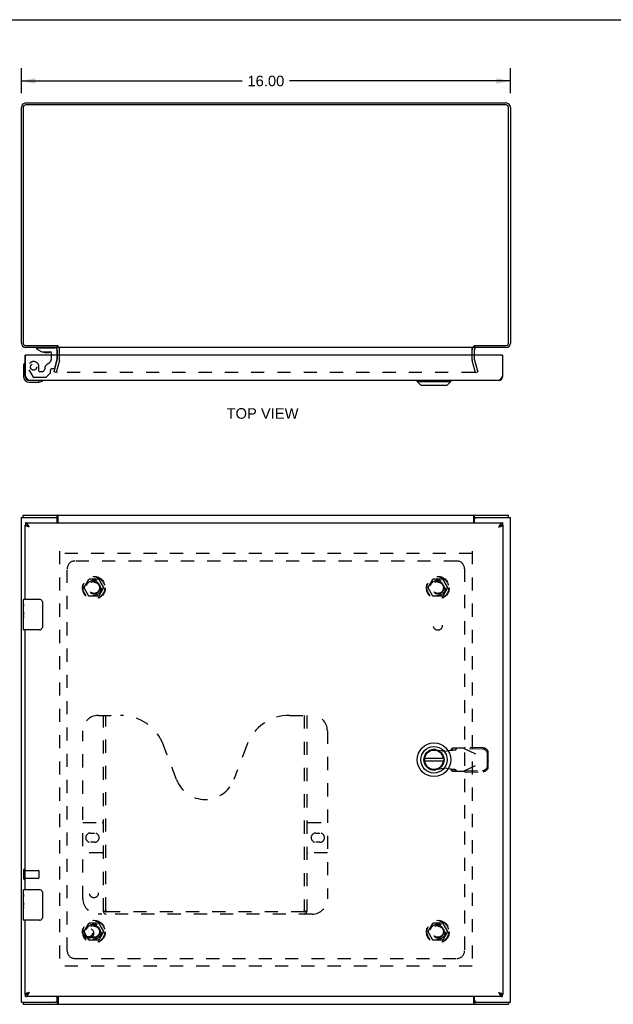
# Model space of a CAD drawing. Header units: inches. Extents: x 0 to 78.2, y 0 to 50.6.
# Tile 3 of 4: x 19.7 to 39.1, y 18.4 to 50.6. Entities that reach past the tile are written whole.
import ezdxf

# ---------------------------------------------------------------- set-up
doc = ezdxf.new("R2010")
doc.units = ezdxf.units.IN
doc.header["$LTSCALE"] = 4.298851
doc.header["$MEASUREMENT"] = 0
doc.linetypes.add('HIDDEN', pattern=[0.2, 0.1, -0.1])
doc.layers.get('0').update_dxf_attribs({"linetype": 'CONTINUOUS'})
for name, color, linetype in [('DEFAULT_2', 8, 'HIDDEN'), ('DIMENSIONS', 7, 'CONTINUOUS'), ('DOOR_ASSEMBLY', 7, 'CONTINUOUS'), ('SUBPANEL', 7, 'CONTINUOUS')]:
    doc.layers.add(name, color=color, linetype=linetype)
doc.styles.get("Standard").update_dxf_attribs({"font": 'arial.ttf'})
doc.dimstyles.new('DIMSTYLE_1', dxfattribs={"dimtxt": 0.344828, "dimasz": 0.45977, "dimexe": 0.09, "dimexo": 0.07, "dimgap": 0.0375, "dimtad": 0, "dimtih": 1, "dimtoh": 1, "dimzin": 4, "dimdsep": 46, "dimtxsty": 'Standard', "dimblk": '_FILLED', "dimblk1": '_FILLED', "dimblk2": '_FILLED', "dimcen": 0.09, "dimazin": 1, "dimtfac": 1, "dimtdec": 3, "dimtofl": 0, "dimtmove": 0, "dimatfit": 3, "dimldrblk": '_FILLED', "dimfxl": 0, "dimtolj": 1, "dimtzin": 4, "dimarcsym": 0})

# ---------------------------------------------------------------- blocks, each defined once
blk = doc.blocks.new('_FILLED')
at = {"color": 0, "linetype": 'ByBlock'}
blk.add_solid([(0, 0), (-1, 0.2), (-1, -0.2)], dxfattribs=at)
blk = doc.blocks.new('*D1')
at = {"layer": 'DIMENSIONS', "color": 2, "linetype": 'Continuous'}
for p, q in [((19.714, 48.171), (19.714, 48.985)), ((35.714, 48.171), (35.714, 48.985)), ((19.714, 48.571), (26.939, 48.571)), ((35.714, 48.571), (28.489, 48.571))]:
    blk.add_line(p, q, dxfattribs=at)
at = {"layer": 'DIMENSIONS', "color": 2, "linetype": 'Continuous', "xscale": 0.4597701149, "yscale": 0.4597701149, "zscale": 0.4597701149, "rotation": 180}
blk.add_blockref('_FILLED', (19.714, 48.571), dxfattribs=at)
at = {"layer": 'DIMENSIONS', "color": 2, "linetype": 'Continuous', "xscale": 0.4597701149, "yscale": 0.4597701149, "zscale": 0.4597701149}
blk.add_blockref('_FILLED', (35.714, 48.571), dxfattribs=at)
at = {"layer": 'DIMENSIONS', "color": 2, "linetype": 'Continuous', "insert": (27.714, 48.743), "char_height": 0.3448, "width": 1.20497, "attachment_point": 2, "line_spacing_factor": 0.9}
blk.add_mtext('16.00', dxfattribs=at)

msp = doc.modelspace()

# ---------------------------------------------------------------- linework, layer by layer
at = {"color": 7, "linetype": 'Continuous'}
for p, q in [((0, 50.575), (78.161, 50.575)), ((20.889, 39.91), (20.889, 39.85)), ((20.91, 39.893), (20.889, 39.867)), ((20.964, 39.602), (20.964, 39.78)), ((34.464, 39.602), (34.464, 39.78)), ((34.518, 39.893), (34.539, 39.867)), ((34.539, 39.91), (34.539, 39.85)), ((19.777, 34.292), (19.777, 34.367)), ((20.829, 34.292), (20.886, 34.292)), ((20.886, 34.292), (20.886, 34.367)), ((34.542, 34.292), (34.542, 34.367)), ((34.542, 34.292), (34.599, 34.292)), ((35.651, 34.292), (35.651, 34.367)), ((19.777, 18.442), (19.777, 18.367)), ((20.886, 18.442), (20.829, 18.442)), ((20.886, 18.442), (20.886, 18.367)), ((34.599, 18.442), (34.542, 18.442)), ((34.542, 18.442), (34.542, 18.367)), ((35.651, 18.442), (35.651, 18.367))]:
    msp.add_line(p, q, dxfattribs=at)
at = {"color": 3, "linetype": 'Continuous'}
for p, q in [((19.714, 39.995), (19.714, 47.705)), ((19.777, 47.707), (19.777, 39.993)), ((35.571, 47.787), (19.857, 47.787)), ((19.859, 47.85), (35.569, 47.85)), ((35.651, 39.993), (35.651, 47.707)), ((35.714, 47.705), (35.714, 39.995)), ((19.857, 39.913), (20.886, 39.913)), ((20.889, 39.85), (19.859, 39.85)), ((20.889, 39.602), (20.889, 39.78)), ((20.916, 39.85), (20.916, 39.891)), ((34.512, 39.85), (20.916, 39.85)), ((20.966, 39.602), (20.966, 39.834)), ((34.462, 39.602), (34.462, 39.834)), ((34.512, 39.85), (34.512, 39.891)), ((34.527, 39.903), (34.531, 39.905)), ((35.569, 39.85), (34.539, 39.85)), ((34.539, 39.602), (34.539, 39.78)), ((34.542, 39.913), (35.571, 39.913)), ((19.714, 18.442), (19.714, 34.292)), ((19.714, 34.292), (20.829, 34.292)), ((19.777, 34.367), (35.651, 34.367)), ((20.889, 34.117), (20.889, 34.232)), ((20.916, 34.117), (20.916, 34.323)), ((34.512, 34.117), (34.512, 34.323)), ((34.539, 34.117), (34.539, 34.232)), ((34.599, 34.292), (35.714, 34.292)), ((35.714, 18.442), (35.714, 34.292)), ((19.714, 18.442), (20.829, 18.442)), ((19.777, 18.367), (35.651, 18.367)), ((20.889, 18.502), (20.889, 18.617)), ((20.916, 18.617), (20.916, 18.41)), ((34.512, 18.41), (34.512, 18.617)), ((34.539, 18.502), (34.539, 18.617)), ((34.599, 18.442), (35.714, 18.442))]:
    msp.add_line(p, q, dxfattribs=at)
for points in [[(20.863, 39.834), (20.863, 39.834), (20.864, 39.834), (20.864, 39.834), (20.864, 39.834), (20.865, 39.834), (20.866, 39.834), (20.867, 39.835), (20.868, 39.835), (20.869, 39.836), (20.87, 39.837), (20.871, 39.838), (20.872, 39.839)], [(20.872, 39.839), (20.875, 39.841), (20.876, 39.842), (20.877, 39.843), (20.878, 39.844), (20.88, 39.845), (20.881, 39.846), (20.883, 39.847), (20.884, 39.848), (20.885, 39.849), (20.886, 39.849), (20.887, 39.849), (20.888, 39.849), (20.889, 39.85)], [(20.901, 39.903), (20.898, 39.905), (20.897, 39.906), (20.895, 39.906), (20.894, 39.907), (20.893, 39.908), (20.892, 39.908), (20.891, 39.909), (20.89, 39.91), (20.889, 39.91), (20.888, 39.911), (20.887, 39.912), (20.886, 39.913)], [(20.916, 39.891), (20.915, 39.892), (20.914, 39.893), (20.913, 39.894), (20.912, 39.895), (20.911, 39.896), (20.91, 39.897), (20.909, 39.898), (20.908, 39.899), (20.907, 39.899), (20.906, 39.9), (20.905, 39.901), (20.904, 39.901), (20.903, 39.902), (20.902, 39.902), (20.901, 39.903)], [(20.951, 39.841), (20.949, 39.843), (20.948, 39.844), (20.947, 39.845), (20.946, 39.846), (20.945, 39.847), (20.944, 39.848), (20.943, 39.848), (20.942, 39.849), (20.941, 39.849), (20.94, 39.849), (20.939, 39.849), (20.938, 39.85)], [(20.966, 39.834), (20.965, 39.834), (20.964, 39.834), (20.963, 39.834), (20.962, 39.834), (20.961, 39.834), (20.96, 39.834), (20.959, 39.835), (20.958, 39.835), (20.957, 39.836), (20.956, 39.836), (20.955, 39.837), (20.954, 39.838), (20.953, 39.839), (20.952, 39.84), (20.951, 39.841)], [(34.462, 39.834), (34.463, 39.834), (34.464, 39.834), (34.465, 39.834), (34.466, 39.834), (34.467, 39.834), (34.468, 39.834), (34.469, 39.835), (34.47, 39.835), (34.471, 39.836), (34.472, 39.836), (34.473, 39.837), (34.474, 39.838), (34.475, 39.839), (34.476, 39.84), (34.477, 39.841)], [(34.477, 39.841), (34.48, 39.844), (34.481, 39.845), (34.482, 39.846), (34.483, 39.847), (34.484, 39.848), (34.485, 39.848), (34.486, 39.849), (34.487, 39.849), (34.488, 39.849), (34.489, 39.849), (34.49, 39.85)], [(34.512, 39.891), (34.513, 39.892), (34.514, 39.893), (34.515, 39.894), (34.516, 39.895), (34.517, 39.896), (34.518, 39.897), (34.519, 39.898), (34.52, 39.899), (34.521, 39.899), (34.522, 39.9), (34.523, 39.901), (34.524, 39.901), (34.525, 39.902), (34.526, 39.902), (34.527, 39.903)], [(34.531, 39.905), (34.532, 39.906), (34.533, 39.906), (34.534, 39.907), (34.535, 39.908), (34.536, 39.908), (34.537, 39.909), (34.538, 39.91), (34.539, 39.91), (34.54, 39.911), (34.541, 39.912), (34.542, 39.913)], [(34.554, 39.841), (34.552, 39.842), (34.551, 39.844), (34.549, 39.845), (34.548, 39.846), (34.546, 39.847), (34.545, 39.848), (34.544, 39.848), (34.542, 39.849), (34.541, 39.849), (34.54, 39.849), (34.539, 39.85)], [(34.565, 39.834), (34.565, 39.834), (34.565, 39.834), (34.564, 39.834), (34.564, 39.834), (34.563, 39.834), (34.562, 39.835), (34.561, 39.835), (34.56, 39.836), (34.559, 39.837), (34.558, 39.838), (34.556, 39.839), (34.554, 39.841)], [(20.907, 34.339), (20.905, 34.344), (20.904, 34.346), (20.903, 34.348), (20.902, 34.35), (20.901, 34.352), (20.901, 34.354), (20.9, 34.356), (20.899, 34.358), (20.898, 34.359), (20.897, 34.361), (20.895, 34.362), (20.894, 34.363), (20.893, 34.364), (20.892, 34.365), (20.891, 34.365), (20.89, 34.366), (20.889, 34.366), (20.888, 34.366), (20.887, 34.367), (20.886, 34.367)], [(20.916, 34.323), (20.915, 34.325), (20.914, 34.326), (20.913, 34.327), (20.912, 34.329), (20.911, 34.331), (20.91, 34.333), (20.909, 34.335), (20.908, 34.337), (20.907, 34.339)], [(34.512, 34.323), (34.513, 34.325), (34.514, 34.326), (34.515, 34.327), (34.516, 34.329), (34.517, 34.331), (34.518, 34.333), (34.519, 34.335), (34.52, 34.337), (34.521, 34.339), (34.523, 34.344)], [(34.523, 34.344), (34.524, 34.346), (34.525, 34.348), (34.526, 34.35), (34.527, 34.352), (34.528, 34.354), (34.529, 34.356), (34.53, 34.358), (34.531, 34.359), (34.532, 34.361), (34.533, 34.362), (34.534, 34.363), (34.535, 34.364), (34.536, 34.365), (34.537, 34.365), (34.538, 34.366), (34.539, 34.366), (34.54, 34.366), (34.541, 34.367), (34.542, 34.367)], [(20.905, 18.389), (20.904, 18.387), (20.903, 18.385), (20.902, 18.383), (20.901, 18.381), (20.901, 18.379), (20.9, 18.377), (20.899, 18.376), (20.898, 18.374), (20.897, 18.373), (20.895, 18.371), (20.894, 18.37), (20.893, 18.369), (20.892, 18.369), (20.891, 18.368), (20.89, 18.368), (20.889, 18.367), (20.888, 18.367), (20.887, 18.367), (20.886, 18.367)], [(20.916, 18.41), (20.915, 18.409), (20.914, 18.407), (20.913, 18.406), (20.912, 18.404), (20.911, 18.402), (20.91, 18.4), (20.909, 18.398), (20.908, 18.396), (20.907, 18.394), (20.905, 18.389)], [(34.512, 18.41), (34.513, 18.409), (34.514, 18.407), (34.515, 18.406), (34.516, 18.404), (34.517, 18.402), (34.518, 18.4), (34.519, 18.398), (34.52, 18.396), (34.521, 18.394)], [(34.521, 18.394), (34.523, 18.389), (34.524, 18.387), (34.525, 18.385), (34.526, 18.383), (34.527, 18.381), (34.528, 18.379), (34.529, 18.377), (34.53, 18.376), (34.531, 18.374), (34.532, 18.373), (34.533, 18.371), (34.534, 18.37), (34.535, 18.369), (34.536, 18.369), (34.537, 18.368), (34.538, 18.368), (34.539, 18.367), (34.54, 18.367), (34.541, 18.367), (34.542, 18.367)]]:
    msp.add_lwpolyline(points, dxfattribs=at)
at = {"color": 7, "linetype": 'Continuous'}
for points in [[(20.91, 39.893), (20.909, 39.894), (20.908, 39.895), (20.907, 39.896), (20.906, 39.898), (20.905, 39.899), (20.904, 39.901), (20.904, 39.902)], [(34.518, 39.893), (34.519, 39.894), (34.52, 39.895), (34.522, 39.896), (34.523, 39.898), (34.524, 39.899), (34.524, 39.901), (34.525, 39.902)], [(20.897, 34.284), (20.896, 34.285), (20.895, 34.286), (20.894, 34.287), (20.893, 34.288), (20.892, 34.289), (20.891, 34.29), (20.89, 34.291), (20.889, 34.291), (20.888, 34.291), (20.887, 34.292), (20.886, 34.292)], [(20.916, 34.271), (20.915, 34.271), (20.914, 34.271), (20.913, 34.271), (20.912, 34.271), (20.911, 34.271), (20.91, 34.271), (20.909, 34.272), (20.908, 34.272), (20.907, 34.273), (20.905, 34.273), (20.904, 34.274), (20.903, 34.275), (20.902, 34.276), (20.902, 34.277), (20.901, 34.279), (20.9, 34.28), (20.899, 34.281), (20.897, 34.284)], [(34.512, 34.271), (34.513, 34.271), (34.514, 34.271), (34.516, 34.271), (34.517, 34.271), (34.518, 34.271), (34.519, 34.271), (34.52, 34.272), (34.521, 34.272), (34.522, 34.273), (34.523, 34.273), (34.524, 34.274), (34.525, 34.275), (34.526, 34.276), (34.527, 34.277), (34.528, 34.279), (34.529, 34.28), (34.53, 34.281)], [(34.53, 34.281), (34.531, 34.284), (34.532, 34.285), (34.533, 34.286), (34.534, 34.287), (34.535, 34.288), (34.536, 34.289), (34.537, 34.29), (34.538, 34.291), (34.539, 34.291), (34.54, 34.291), (34.541, 34.292), (34.542, 34.292)], [(20.899, 18.452), (20.897, 18.45), (20.896, 18.448), (20.895, 18.447), (20.894, 18.446), (20.893, 18.445), (20.892, 18.444), (20.891, 18.443), (20.89, 18.443), (20.889, 18.442), (20.888, 18.442), (20.887, 18.442), (20.886, 18.442)], [(20.916, 18.462), (20.915, 18.463), (20.914, 18.463), (20.913, 18.463), (20.912, 18.463), (20.911, 18.462), (20.91, 18.462), (20.909, 18.462), (20.908, 18.461), (20.907, 18.461), (20.905, 18.46), (20.904, 18.459), (20.903, 18.458), (20.902, 18.457), (20.902, 18.456), (20.901, 18.455), (20.9, 18.453), (20.899, 18.452)], [(34.512, 18.462), (34.513, 18.463), (34.514, 18.463), (34.516, 18.463), (34.517, 18.463), (34.518, 18.462), (34.519, 18.462), (34.52, 18.462), (34.521, 18.461), (34.522, 18.461), (34.523, 18.46), (34.524, 18.459), (34.525, 18.458), (34.526, 18.457), (34.527, 18.456), (34.528, 18.455), (34.529, 18.453), (34.53, 18.452), (34.531, 18.45)], [(34.531, 18.45), (34.532, 18.448), (34.533, 18.447), (34.534, 18.446), (34.535, 18.445), (34.536, 18.444), (34.537, 18.443), (34.538, 18.443), (34.539, 18.442), (34.54, 18.442), (34.541, 18.442), (34.542, 18.442)]]:
    msp.add_lwpolyline(points, dxfattribs=at)
at = {"color": 3, "linetype": 'Continuous'}
for centre, radius, start, end in [((19.859, 47.705), 0.145, 90, 180), ((19.857, 47.707), 0.08, 90, 180), ((35.569, 47.705), 0.145, 0, 90), ((35.571, 47.707), 0.08, 0, 90), ((19.859, 39.995), 0.145, 180, 270), ((19.857, 39.993), 0.08, 180, 270), ((35.569, 39.995), 0.145, 270, 360), ((35.571, 39.993), 0.08, 270, 360), ((20.819, 39.78), 0.07, 0, 84.458), ((34.609, 39.78), 0.07, 95.542, 180), ((20.829, 34.232), 0.06, 0, 90), ((34.599, 34.232), 0.06, 90, 180), ((20.829, 18.502), 0.06, 270, 360), ((34.599, 18.502), 0.06, 180, 270)]:
    msp.add_arc(centre, radius, start, end, dxfattribs=at)
at = {"color": 7, "linetype": 'Continuous'}
for centre, start, end in [((20.819, 39.78), 48.0047, 51.2451), ((20.819, 39.78), 0, 25.3922), ((34.609, 39.78), 154.6078, 180), ((34.609, 39.78), 128.7549, 131.9953)]:
    msp.add_arc(centre, 0.145, start, end, dxfattribs=at)
at = {"layer": 'DEFAULT_2', "color": 8, "linetype": 'HIDDEN'}
for p, q in [((20.785, 39.056), (20.888, 39.441)), ((20.96, 39.421), (20.857, 39.037)), ((20.889, 39.451), (20.889, 39.602)), ((20.964, 39.451), (20.964, 39.602)), ((34.464, 39.451), (34.464, 39.602)), ((34.571, 39.037), (34.468, 39.421)), ((34.539, 39.451), (34.539, 39.602)), ((34.54, 39.441), (34.643, 39.056)), ((20.857, 39.037), (20.785, 39.056)), ((34.54, 39.037), (20.889, 39.037)), ((34.571, 39.037), (34.643, 39.056)), ((20.964, 33.192), (20.964, 19.542)), ((34.464, 33.192), (34.464, 19.542)), ((34.462, 33.117), (20.966, 33.117)), ((21.772, 31.997), (21.926, 32.264)), ((22.244, 32.269), (21.935, 32.269)), ((22.252, 32.264), (22.407, 31.997)), ((33.022, 31.997), (33.176, 32.264)), ((33.494, 32.269), (33.185, 32.269)), ((33.502, 32.264), (33.657, 31.997)), ((21.926, 31.719), (21.772, 31.987)), ((22.407, 31.987), (22.252, 31.719)), ((33.176, 31.719), (33.022, 31.987)), ((33.657, 31.987), (33.502, 31.719)), ((22.244, 31.714), (21.935, 31.714)), ((33.494, 31.714), (33.185, 31.714)), ((19.789, 22.759), (19.789, 22.475)), ((19.832, 22.759), (19.832, 22.475)), ((19.832, 22.741), (20.279, 22.741)), ((20.289, 22.731), (20.289, 22.503)), ((19.832, 22.493), (20.279, 22.493)), ((21.772, 20.747), (21.926, 21.014)), ((22.244, 21.019), (21.935, 21.019)), ((22.252, 21.014), (22.407, 20.747)), ((33.022, 20.747), (33.176, 21.014)), ((33.494, 21.019), (33.185, 21.019)), ((33.502, 21.014), (33.657, 20.747)), ((21.926, 20.469), (21.772, 20.737)), ((22.407, 20.737), (22.252, 20.469)), ((33.176, 20.469), (33.022, 20.737)), ((33.657, 20.737), (33.502, 20.469)), ((22.244, 20.464), (21.935, 20.464)), ((33.494, 20.464), (33.185, 20.464)), ((34.462, 19.617), (20.966, 19.617))]:
    msp.add_line(p, q, dxfattribs=at)
for points in [[(20.869, 39.061), (20.869, 39.06), (20.869, 39.058), (20.869, 39.056)], [(20.869, 39.056), (20.869, 39.055), (20.869, 39.053), (20.869, 39.052), (20.87, 39.05), (20.87, 39.049), (20.871, 39.047), (20.872, 39.046), (20.873, 39.045), (20.874, 39.043), (20.875, 39.042), (20.876, 39.041), (20.878, 39.04), (20.879, 39.039), (20.881, 39.039)], [(20.889, 39.037), (20.887, 39.037), (20.885, 39.037), (20.884, 39.038), (20.882, 39.038), (20.881, 39.039)], [(34.56, 39.056), (34.559, 39.055), (34.559, 39.053), (34.559, 39.052), (34.558, 39.05), (34.558, 39.049), (34.557, 39.047), (34.556, 39.046), (34.555, 39.045), (34.554, 39.043), (34.553, 39.042), (34.552, 39.041), (34.55, 39.04), (34.549, 39.039), (34.548, 39.039), (34.546, 39.038), (34.544, 39.038), (34.543, 39.037), (34.541, 39.037), (34.54, 39.037)], [(34.559, 39.061), (34.559, 39.06), (34.559, 39.058), (34.56, 39.056)]]:
    msp.add_lwpolyline(points, dxfattribs=at)
for centre, radius in [((22.089, 31.992), 0.372), ((22.089, 31.992), 0.356), ((33.339, 31.992), 0.372), ((33.339, 31.992), 0.356), ((22.089, 31.992), 0.204), ((22.089, 31.992), 0.183), ((33.339, 31.992), 0.204), ((33.339, 31.992), 0.183), ((22.089, 20.742), 0.372), ((22.089, 20.742), 0.356), ((22.089, 20.742), 0.204), ((33.339, 20.742), 0.372), ((33.339, 20.742), 0.356), ((33.339, 20.742), 0.204), ((22.089, 20.742), 0.183), ((33.339, 20.742), 0.183)]:
    msp.add_circle(centre, radius, dxfattribs=at)
for centre, radius, start, end in [((20.849, 39.451), 0.04, 345, 360), ((20.849, 39.451), 0.115, 345, 360), ((34.579, 39.451), 0.115, 180, 195), ((34.579, 39.451), 0.04, 180, 195), ((21.935, 32.259), 0.01, 90.0113, 149.988), ((22.244, 32.259), 0.01, 30.0108, 89.9876), ((33.185, 32.259), 0.01, 90.0113, 149.988), ((33.494, 32.259), 0.01, 30.0108, 89.9876), ((21.78, 31.992), 0.01, 150.0117, 209.9873), ((22.398, 31.992), 0.01, 330.0117, 29.9873), ((33.03, 31.992), 0.01, 150.0117, 209.9873), ((33.648, 31.992), 0.01, 330.0117, 29.9873), ((21.935, 31.724), 0.01, 210.0108, 269.9876), ((22.244, 31.724), 0.01, 270.0113, 329.988), ((33.185, 31.724), 0.01, 210.0108, 269.9876), ((33.494, 31.724), 0.01, 270.0113, 329.988), ((19.811, 22.759), 0.0215, 0, 180), ((20.279, 22.731), 0.01, 0, 90), ((19.811, 22.475), 0.0215, 180, 360), ((20.279, 22.503), 0.01, 270, 360), ((21.935, 21.009), 0.01, 90.0113, 149.988), ((22.244, 21.009), 0.01, 30.0108, 89.9876), ((33.185, 21.009), 0.01, 90.0113, 149.988), ((33.494, 21.009), 0.01, 30.0108, 89.9876), ((21.78, 20.742), 0.01, 150.0117, 209.9873), ((22.398, 20.742), 0.01, 330.0117, 29.9873), ((33.03, 20.742), 0.01, 150.0117, 209.9873), ((33.648, 20.742), 0.01, 330.0117, 29.9873), ((21.935, 20.474), 0.01, 210.0108, 269.9876), ((22.244, 20.474), 0.01, 270.0113, 329.988), ((33.185, 20.474), 0.01, 210.0108, 269.9876), ((33.494, 20.474), 0.01, 270.0113, 329.988)]:
    msp.add_arc(centre, radius, start, end, dxfattribs=at)
at = {"layer": 'DOOR_ASSEMBLY', "color": 7, "linetype": 'Continuous'}
for p, q in [((20.213, 39.844), (20.213, 39.805)), ((20.213, 39.844), (20.803, 39.844)), ((20.213, 39.805), (20.383, 39.707)), ((20.383, 39.707), (20.665, 39.707)), ((20.477, 39.69), (20.617, 39.69)), ((20.697, 39.602), (20.697, 39.675)), ((20.882, 39.766), (20.882, 39.602)), ((19.826, 39.341), (19.826, 39.341)), ((19.867, 39.602), (19.839, 39.602)), ((35.436, 39.602), (35.464, 39.602)), ((19.779, 39.206), (19.779, 38.917)), ((19.839, 38.912), (19.852, 38.912)), ((19.979, 38.717), (20.268, 38.717)), ((20.306, 38.719), (20.268, 38.717)), ((20.397, 38.762), (20.401, 38.762)), ((20.401, 38.762), (20.402, 38.763)), ((32.662, 38.737), (32.662, 38.777)), ((32.662, 38.737), (33.765, 38.737)), ((32.78, 38.619), (32.662, 38.737)), ((33.647, 38.619), (33.765, 38.737)), ((33.765, 38.737), (33.765, 38.777)), ((35.464, 38.912), (35.451, 38.912)), ((32.78, 38.619), (33.647, 38.619)), ((19.839, 34.042), (19.852, 34.042)), ((19.852, 34.117), (19.852, 34.042)), ((35.451, 34.117), (35.451, 34.042)), ((35.464, 34.042), (35.451, 34.042)), ((19.779, 31.458), (19.779, 31.602)), ((19.794, 31.617), (20.304, 31.617)), ((19.779, 31.379), (19.779, 31.454)), ((19.788, 31.4), (19.779, 31.4)), ((19.779, 31.368), (19.779, 31.379)), ((19.779, 31.232), (19.779, 31.368)), ((19.789, 31.232), (19.789, 31.389)), ((20.404, 31.517), (20.404, 30.717)), ((19.779, 31.202), (19.779, 31.232)), ((19.779, 31.232), (19.789, 31.232)), ((19.782, 31.169), (19.779, 31.169)), ((19.779, 31.037), (19.788, 31.037)), ((19.779, 31.001), (19.789, 31.001)), ((19.779, 30.771), (19.779, 30.938)), ((19.779, 30.938), (19.789, 30.938)), ((19.789, 31.048), (19.789, 31.101)), ((19.789, 30.771), (19.789, 31.001)), ((19.779, 30.632), (19.779, 30.771)), ((19.779, 30.771), (19.789, 30.771)), ((20.304, 30.617), (19.794, 30.617)), ((33.526, 26.405), (32.901, 26.405)), ((32.901, 26.327), (33.526, 26.327)), ((19.779, 21.958), (19.779, 22.102)), ((19.779, 21.879), (19.779, 21.954)), ((19.794, 22.117), (20.304, 22.117)), ((20.404, 22.017), (20.404, 21.217)), ((19.788, 21.9), (19.779, 21.9)), ((19.779, 21.868), (19.779, 21.879)), ((19.779, 21.732), (19.779, 21.868)), ((19.779, 21.702), (19.779, 21.732)), ((19.779, 21.732), (19.789, 21.732)), ((19.779, 21.593), (19.779, 21.699)), ((19.782, 21.669), (19.779, 21.669)), ((19.779, 21.578), (19.779, 21.593)), ((19.789, 21.732), (19.789, 21.889)), ((19.789, 21.548), (19.789, 21.601)), ((19.779, 21.537), (19.788, 21.537)), ((19.779, 21.501), (19.789, 21.501)), ((19.779, 21.271), (19.779, 21.438)), ((19.779, 21.438), (19.789, 21.438)), ((19.779, 21.132), (19.779, 21.271)), ((19.779, 21.271), (19.789, 21.271)), ((19.789, 21.271), (19.789, 21.501)), ((20.304, 21.117), (19.794, 21.117)), ((19.839, 18.692), (19.852, 18.692)), ((19.852, 18.617), (19.852, 18.692)), ((35.464, 18.692), (35.451, 18.692)), ((35.451, 18.617), (35.451, 18.692))]:
    msp.add_line(p, q, dxfattribs=at)
at = {"layer": 'DOOR_ASSEMBLY', "color": 3, "linetype": 'Continuous'}
for p, q in [((19.839, 38.912), (19.839, 39.602)), ((19.852, 38.912), (19.852, 39.587)), ((35.436, 39.602), (19.867, 39.602)), ((35.451, 39.587), (35.451, 38.912)), ((35.464, 38.912), (35.464, 39.602)), ((35.329, 38.777), (19.974, 38.777)), ((19.839, 31.617), (19.839, 34.042)), ((19.852, 34.117), (35.451, 34.117)), ((35.329, 33.982), (35.343, 33.986)), ((35.464, 34.042), (35.464, 18.692)), ((19.839, 22.117), (19.839, 30.617)), ((19.839, 18.692), (19.839, 21.117)), ((19.974, 18.752), (19.96, 18.748)), ((35.451, 18.617), (19.852, 18.617))]:
    msp.add_line(p, q, dxfattribs=at)
at = {"layer": 'DOOR_ASSEMBLY', "color": 8, "linetype": 'HIDDEN'}
for p, q in [((20.697, 39.494), (20.697, 39.602)), ((20.808, 39.179), (20.878, 39.439)), ((20.882, 39.602), (20.882, 39.471)), ((19.961, 39.126), (20.091, 38.9)), ((20.291, 39.081), (20.291, 39.215)), ((20.307, 39.066), (20.391, 39.066)), ((20.661, 39.013), (20.54, 38.892)), ((20.665, 39.024), (20.665, 39.096)), ((20.778, 39.156), (20.724, 39.156)), ((20.126, 38.88), (20.511, 38.88)), ((22.227, 27.817), (22.963, 27.817)), ((22.402, 21.407), (22.402, 27.817)), ((22.482, 21.437), (22.482, 27.817)), ((28.49, 27.817), (29.227, 27.817)), ((28.972, 27.817), (28.972, 21.437)), ((29.052, 27.817), (29.052, 21.407)), ((21.727, 21.817), (21.727, 27.317)), ((29.727, 27.317), (29.727, 21.817)), ((24.79, 25.716), (24.368, 26.843)), ((27.086, 26.843), (26.663, 25.716)), ((33.81, 26.74), (33.769, 26.694)), ((34.184, 26.74), (33.81, 26.74)), ((33.924, 26.694), (33.965, 26.74)), ((34.184, 26.74), (34.971, 26.366)), ((34.212, 26.727), (34.232, 26.768)), ((34.823, 26.758), (34.232, 26.768)), ((33.274, 26.695), (33.568, 26.642)), ((33.568, 26.642), (33.765, 26.68)), ((33.769, 26.694), (33.924, 26.694)), ((34.803, 26.717), (34.212, 26.727)), ((34.965, 26.369), (34.962, 26.562)), ((34.985, 26.411), (34.965, 26.369)), ((34.985, 26.411), (34.981, 26.604)), ((34.985, 26.411), (34.983, 26.403)), ((33.568, 26.09), (33.274, 26.037)), ((33.765, 26.053), (33.568, 26.09)), ((34.184, 25.992), (34.971, 26.366)), ((34.962, 26.17), (34.965, 26.363)), ((34.965, 26.363), (34.985, 26.321)), ((34.976, 26.381), (34.971, 26.366)), ((34.981, 26.129), (34.985, 26.321)), ((33.924, 26.038), (33.769, 26.038)), ((33.769, 26.038), (33.81, 25.992)), ((33.81, 25.992), (34.184, 25.992)), ((33.965, 25.992), (33.924, 26.038)), ((34.212, 26.005), (34.803, 26.016)), ((34.232, 25.964), (34.212, 26.005)), ((34.232, 25.964), (34.823, 25.974)), ((21.727, 24.317), (22.362, 24.317)), ((29.092, 24.317), (29.727, 24.317)), ((21.971, 23.967), (22.108, 23.967)), ((29.346, 23.967), (29.483, 23.967)), ((22.108, 23.667), (21.971, 23.667)), ((29.483, 23.667), (29.346, 23.667)), ((22.362, 23.317), (21.727, 23.317)), ((29.727, 23.317), (29.092, 23.317)), ((29.227, 21.317), (22.227, 21.317)), ((28.968, 21.397), (22.485, 21.397))]:
    msp.add_line(p, q, dxfattribs=at)
at = {"layer": 'DOOR_ASSEMBLY', "color": 7, "linetype": 'Continuous'}
for points in [[(19.826, 39.341), (19.825, 39.34), (19.825, 39.338), (19.824, 39.335)], [(20.402, 38.763), (20.404, 38.763), (20.404, 38.763)], [(19.931, 34.014), (19.926, 34.016), (19.922, 34.019), (19.918, 34.022), (19.913, 34.024), (19.909, 34.026), (19.904, 34.029), (19.9, 34.031), (19.896, 34.032), (19.891, 34.034), (19.887, 34.036), (19.883, 34.037), (19.878, 34.038), (19.874, 34.039), (19.87, 34.04), (19.865, 34.041), (19.861, 34.041), (19.856, 34.042), (19.852, 34.042)], [(19.974, 33.982), (19.97, 33.984), (19.966, 33.987), (19.961, 33.99), (19.957, 33.993), (19.953, 33.995), (19.949, 33.998), (19.945, 34.001), (19.942, 34.003), (19.938, 34.006), (19.935, 34.009), (19.932, 34.012), (19.929, 34.014), (19.928, 34.015)], [(19.974, 33.982), (19.97, 33.985), (19.965, 33.988), (19.961, 33.992), (19.957, 33.995), (19.952, 33.998), (19.948, 34.001), (19.944, 34.005), (19.939, 34.008), (19.935, 34.011), (19.931, 34.014)], [(35.377, 34.016), (35.373, 34.014), (35.368, 34.011), (35.364, 34.008), (35.36, 34.005), (35.355, 34.001), (35.351, 33.998), (35.347, 33.995), (35.342, 33.992), (35.338, 33.988), (35.333, 33.985), (35.329, 33.982)], [(35.329, 33.982), (35.333, 33.984), (35.338, 33.987), (35.342, 33.99), (35.346, 33.993), (35.35, 33.995), (35.354, 33.998), (35.358, 34.001), (35.362, 34.003), (35.365, 34.006), (35.368, 34.009), (35.372, 34.012), (35.374, 34.014), (35.375, 34.015)], [(35.451, 34.042), (35.447, 34.042), (35.442, 34.041), (35.438, 34.041), (35.434, 34.04), (35.429, 34.039), (35.425, 34.038), (35.421, 34.037), (35.416, 34.036), (35.412, 34.034), (35.408, 34.032), (35.403, 34.031), (35.399, 34.029), (35.395, 34.026), (35.39, 34.024), (35.386, 34.022), (35.381, 34.019), (35.377, 34.016)], [(19.779, 31.458), (19.779, 31.454), (19.78, 31.45), (19.781, 31.445), (19.782, 31.439), (19.783, 31.432), (19.785, 31.424), (19.786, 31.416), (19.787, 31.407), (19.788, 31.398), (19.789, 31.389)], [(20.397, 31.553), (20.399, 31.547), (20.401, 31.541), (20.402, 31.535), (20.403, 31.529), (20.404, 31.523), (20.404, 31.517)], [(19.779, 31.202), (19.779, 31.195), (19.78, 31.187), (19.781, 31.179), (19.782, 31.17), (19.783, 31.161), (19.784, 31.152), (19.785, 31.143), (19.786, 31.134), (19.787, 31.125), (19.788, 31.117), (19.789, 31.109), (19.789, 31.101)], [(19.779, 30.938), (19.779, 31.062), (19.779, 31.065), (19.779, 31.199)], [(19.789, 31.048), (19.789, 31.042), (19.788, 31.036), (19.788, 31.03), (19.787, 31.024), (19.787, 31.018), (19.786, 31.012)], [(20.404, 30.717), (20.404, 30.71), (20.403, 30.704), (20.402, 30.698), (20.401, 30.692), (20.399, 30.686), (20.397, 30.68)], [(19.779, 21.958), (19.779, 21.954), (19.78, 21.95), (19.781, 21.945), (19.782, 21.939), (19.783, 21.932), (19.785, 21.924), (19.786, 21.916), (19.787, 21.907), (19.788, 21.898), (19.789, 21.889)], [(20.397, 22.053), (20.399, 22.047), (20.401, 22.041), (20.402, 22.035), (20.403, 22.029), (20.404, 22.023), (20.404, 22.017)], [(19.779, 21.702), (19.779, 21.695), (19.78, 21.687), (19.781, 21.679), (19.782, 21.67), (19.783, 21.661), (19.784, 21.652), (19.785, 21.643), (19.786, 21.634), (19.787, 21.625), (19.788, 21.617), (19.789, 21.609), (19.789, 21.601)], [(19.779, 21.438), (19.779, 21.562), (19.779, 21.565), (19.779, 21.578)], [(19.789, 21.548), (19.789, 21.542), (19.788, 21.536), (19.788, 21.53), (19.787, 21.524), (19.787, 21.518), (19.786, 21.512)], [(20.404, 21.217), (20.404, 21.21), (20.403, 21.204), (20.402, 21.198), (20.401, 21.192), (20.399, 21.186), (20.397, 21.18)], [(19.852, 18.692), (19.856, 18.692), (19.861, 18.692), (19.865, 18.692), (19.87, 18.693), (19.874, 18.694), (19.878, 18.695), (19.883, 18.696), (19.887, 18.698), (19.891, 18.699), (19.896, 18.701), (19.9, 18.703), (19.904, 18.705), (19.909, 18.707), (19.913, 18.709), (19.917, 18.712), (19.922, 18.714), (19.926, 18.717)], [(19.926, 18.717), (19.931, 18.72), (19.935, 18.723), (19.939, 18.726), (19.944, 18.729), (19.948, 18.732), (19.952, 18.735), (19.957, 18.738), (19.961, 18.742), (19.965, 18.745), (19.97, 18.748), (19.974, 18.752)], [(19.974, 18.752), (19.97, 18.749), (19.966, 18.746), (19.961, 18.743), (19.957, 18.741), (19.953, 18.738), (19.949, 18.735), (19.945, 18.733), (19.942, 18.73), (19.938, 18.727), (19.935, 18.724), (19.932, 18.722), (19.929, 18.719), (19.928, 18.718)], [(35.329, 18.752), (35.333, 18.749), (35.338, 18.746), (35.342, 18.743), (35.346, 18.741), (35.35, 18.738), (35.354, 18.735), (35.358, 18.733), (35.362, 18.73), (35.365, 18.727), (35.368, 18.724), (35.372, 18.722), (35.374, 18.719), (35.375, 18.718)], [(35.329, 18.752), (35.333, 18.748), (35.338, 18.745), (35.342, 18.742), (35.347, 18.738), (35.351, 18.735), (35.355, 18.732), (35.36, 18.729), (35.364, 18.726), (35.368, 18.723), (35.373, 18.72)], [(35.373, 18.72), (35.377, 18.717), (35.381, 18.714), (35.386, 18.712), (35.39, 18.709), (35.394, 18.707), (35.399, 18.705), (35.403, 18.703), (35.408, 18.701), (35.412, 18.699), (35.416, 18.698), (35.421, 18.696), (35.425, 18.695), (35.429, 18.694), (35.434, 18.693), (35.438, 18.692), (35.442, 18.692), (35.447, 18.692), (35.451, 18.692)]]:
    msp.add_lwpolyline(points, dxfattribs=at)
at = {"layer": 'DOOR_ASSEMBLY', "color": 3, "linetype": 'Continuous'}
for points in [[(19.974, 38.777), (19.97, 38.777), (19.965, 38.777), (19.961, 38.778), (19.957, 38.78), (19.952, 38.782), (19.948, 38.784), (19.944, 38.787), (19.939, 38.79), (19.935, 38.793), (19.931, 38.797), (19.926, 38.801), (19.922, 38.806), (19.918, 38.811), (19.913, 38.816), (19.909, 38.822), (19.904, 38.827), (19.9, 38.833), (19.896, 38.84), (19.891, 38.846), (19.887, 38.853), (19.883, 38.86), (19.878, 38.867), (19.874, 38.874), (19.87, 38.882), (19.865, 38.889), (19.861, 38.896), (19.856, 38.904), (19.852, 38.912)], [(35.451, 38.912), (35.447, 38.904), (35.442, 38.896), (35.438, 38.889), (35.434, 38.882), (35.429, 38.874), (35.425, 38.867), (35.421, 38.86), (35.416, 38.853), (35.412, 38.846), (35.408, 38.84), (35.403, 38.833), (35.399, 38.827), (35.395, 38.822), (35.39, 38.816), (35.386, 38.811), (35.381, 38.806), (35.377, 38.801), (35.373, 38.797), (35.368, 38.793), (35.364, 38.79), (35.36, 38.787), (35.355, 38.784), (35.351, 38.782), (35.347, 38.78), (35.342, 38.778), (35.338, 38.777), (35.333, 38.777), (35.329, 38.777)], [(19.974, 33.982), (19.96, 33.986), (19.953, 33.988), (19.946, 33.99), (19.939, 33.992), (19.932, 33.994), (19.926, 33.996), (19.919, 33.998), (19.913, 34), (19.907, 34.002), (19.901, 34.004), (19.895, 34.006), (19.889, 34.008), (19.884, 34.01), (19.879, 34.012), (19.874, 34.014), (19.869, 34.016), (19.865, 34.018), (19.861, 34.02), (19.857, 34.022), (19.854, 34.024), (19.851, 34.026), (19.848, 34.028), (19.846, 34.03), (19.844, 34.032), (19.842, 34.034), (19.841, 34.036), (19.84, 34.038), (19.839, 34.04), (19.839, 34.042)], [(19.974, 33.982), (19.97, 33.989), (19.965, 33.997), (19.961, 34.004), (19.957, 34.012), (19.952, 34.019), (19.948, 34.026), (19.944, 34.033), (19.939, 34.04), (19.935, 34.047), (19.931, 34.053), (19.926, 34.06), (19.922, 34.066), (19.918, 34.072), (19.913, 34.077), (19.909, 34.082), (19.904, 34.087), (19.9, 34.092), (19.896, 34.096), (19.891, 34.1), (19.887, 34.103), (19.883, 34.106), (19.878, 34.109), (19.874, 34.111), (19.87, 34.113), (19.865, 34.115), (19.861, 34.116), (19.856, 34.116), (19.852, 34.117)], [(35.451, 34.117), (35.447, 34.116), (35.442, 34.116), (35.438, 34.115), (35.434, 34.113), (35.429, 34.111), (35.425, 34.109), (35.421, 34.106), (35.416, 34.103), (35.412, 34.1), (35.408, 34.096), (35.403, 34.092), (35.399, 34.087), (35.395, 34.082), (35.39, 34.077), (35.386, 34.072), (35.381, 34.066), (35.377, 34.06), (35.373, 34.053), (35.368, 34.047), (35.364, 34.04), (35.36, 34.033), (35.355, 34.026), (35.351, 34.019), (35.347, 34.012), (35.342, 34.004), (35.338, 33.997), (35.333, 33.989), (35.329, 33.982)], [(35.343, 33.986), (35.35, 33.988), (35.357, 33.99), (35.364, 33.992), (35.371, 33.994), (35.378, 33.996), (35.384, 33.998), (35.39, 34), (35.397, 34.002), (35.403, 34.004), (35.408, 34.006), (35.414, 34.008), (35.419, 34.01), (35.425, 34.012), (35.429, 34.014), (35.434, 34.016), (35.438, 34.018), (35.442, 34.02), (35.446, 34.022), (35.449, 34.024), (35.452, 34.026), (35.455, 34.028), (35.458, 34.03), (35.46, 34.032), (35.461, 34.034), (35.462, 34.036), (35.463, 34.038), (35.464, 34.04), (35.464, 34.042)], [(19.96, 18.748), (19.953, 18.746), (19.946, 18.744), (19.939, 18.742), (19.932, 18.74), (19.926, 18.738), (19.919, 18.736), (19.913, 18.734), (19.907, 18.732), (19.901, 18.73), (19.895, 18.728), (19.889, 18.726), (19.884, 18.724), (19.879, 18.722), (19.874, 18.72), (19.869, 18.718), (19.865, 18.716), (19.861, 18.714), (19.857, 18.712), (19.854, 18.71), (19.851, 18.708), (19.848, 18.706), (19.846, 18.704), (19.844, 18.702), (19.842, 18.7), (19.841, 18.698), (19.84, 18.696), (19.839, 18.694), (19.839, 18.692)], [(19.852, 18.617), (19.856, 18.617), (19.861, 18.617), (19.865, 18.619), (19.87, 18.62), (19.874, 18.622), (19.878, 18.624), (19.883, 18.627), (19.887, 18.63), (19.891, 18.633), (19.896, 18.637), (19.9, 18.642), (19.904, 18.646), (19.909, 18.651), (19.913, 18.656), (19.917, 18.662), (19.922, 18.667), (19.926, 18.673), (19.931, 18.68), (19.935, 18.686), (19.939, 18.693), (19.944, 18.7), (19.948, 18.707), (19.952, 18.714), (19.957, 18.722), (19.961, 18.729), (19.965, 18.736), (19.97, 18.744), (19.974, 18.752)], [(35.329, 18.752), (35.343, 18.748), (35.35, 18.746), (35.357, 18.744), (35.364, 18.742), (35.371, 18.74), (35.378, 18.738), (35.384, 18.736), (35.39, 18.734), (35.397, 18.732), (35.403, 18.73), (35.408, 18.728), (35.414, 18.726), (35.419, 18.724), (35.425, 18.722), (35.429, 18.72), (35.434, 18.718), (35.438, 18.716), (35.442, 18.714), (35.446, 18.712), (35.449, 18.71), (35.452, 18.708), (35.455, 18.706), (35.458, 18.704), (35.46, 18.702), (35.461, 18.7), (35.462, 18.698), (35.463, 18.696), (35.464, 18.694), (35.464, 18.692)], [(35.329, 18.752), (35.333, 18.744), (35.338, 18.737), (35.342, 18.729), (35.347, 18.722), (35.351, 18.714), (35.355, 18.707), (35.36, 18.7), (35.364, 18.693), (35.368, 18.686), (35.373, 18.68), (35.377, 18.674), (35.381, 18.667), (35.386, 18.662), (35.39, 18.656), (35.394, 18.651), (35.399, 18.646), (35.403, 18.642), (35.408, 18.637), (35.412, 18.633), (35.416, 18.63), (35.421, 18.627), (35.425, 18.624), (35.429, 18.622), (35.434, 18.62), (35.438, 18.619), (35.442, 18.617), (35.447, 18.617), (35.451, 18.617)]]:
    msp.add_lwpolyline(points, dxfattribs=at)
at = {"layer": 'DOOR_ASSEMBLY', "color": 8, "linetype": 'HIDDEN'}
for points in [[(34.184, 26.74), (34.192, 26.745), (34.2, 26.75), (34.208, 26.754), (34.216, 26.759), (34.224, 26.764), (34.232, 26.768)], [(34.823, 26.758), (34.838, 26.757), (34.853, 26.755), (34.868, 26.751), (34.883, 26.746), (34.897, 26.739), (34.91, 26.731), (34.922, 26.722), (34.934, 26.712), (34.944, 26.701), (34.954, 26.688), (34.962, 26.676), (34.968, 26.662), (34.974, 26.648), (34.978, 26.633), (34.98, 26.619), (34.981, 26.604)], [(33.765, 26.68), (33.781, 26.681), (33.797, 26.682), (33.812, 26.683), (33.827, 26.684), (33.842, 26.685), (33.856, 26.686), (33.869, 26.687), (33.88, 26.688), (33.891, 26.689), (33.9, 26.69), (33.908, 26.691), (33.915, 26.692), (33.92, 26.693), (33.924, 26.694)], [(33.769, 26.694), (33.768, 26.692), (33.768, 26.689), (33.767, 26.687), (33.767, 26.684), (33.766, 26.682), (33.765, 26.68)], [(34.962, 26.562), (34.961, 26.577), (34.958, 26.592), (34.954, 26.606), (34.949, 26.62), (34.942, 26.634), (34.934, 26.647), (34.924, 26.659), (34.914, 26.67), (34.902, 26.68), (34.89, 26.689), (34.877, 26.697), (34.863, 26.704), (34.848, 26.709), (34.833, 26.713), (34.818, 26.716), (34.803, 26.717)], [(34.803, 26.016), (34.818, 26.017), (34.833, 26.019), (34.848, 26.023), (34.863, 26.028), (34.877, 26.035), (34.89, 26.043), (34.902, 26.052), (34.914, 26.062), (34.924, 26.073), (34.934, 26.085), (34.942, 26.098), (34.949, 26.112), (34.954, 26.126), (34.958, 26.14), (34.961, 26.155), (34.962, 26.17)], [(34.981, 26.129), (34.98, 26.114), (34.978, 26.099), (34.974, 26.084), (34.968, 26.07), (34.962, 26.057), (34.954, 26.044), (34.944, 26.032), (34.934, 26.02), (34.922, 26.01), (34.91, 26.001), (34.897, 25.993), (34.883, 25.987), (34.868, 25.981), (34.853, 25.977), (34.838, 25.975), (34.823, 25.974)], [(34.971, 26.366), (34.976, 26.351), (34.978, 26.344)], [(34.983, 26.403), (34.978, 26.389), (34.976, 26.381)], [(34.978, 26.344), (34.983, 26.329), (34.985, 26.321)], [(33.924, 26.038), (33.92, 26.039), (33.915, 26.04), (33.908, 26.041), (33.9, 26.042), (33.891, 26.043), (33.88, 26.044), (33.869, 26.045), (33.856, 26.046), (33.842, 26.047), (33.827, 26.048), (33.812, 26.05), (33.797, 26.051), (33.781, 26.052), (33.765, 26.053)], [(33.765, 26.053), (33.766, 26.05), (33.767, 26.048), (33.767, 26.045), (33.768, 26.043), (33.768, 26.041), (33.769, 26.038)], [(34.232, 25.964), (34.224, 25.968), (34.216, 25.973), (34.208, 25.978), (34.2, 25.982), (34.192, 25.987), (34.184, 25.992)], [(22.392, 21.437), (22.404, 21.428), (22.416, 21.421), (22.428, 21.414), (22.44, 21.408), (22.452, 21.403), (22.463, 21.4), (22.474, 21.397), (22.485, 21.397)], [(28.968, 21.397), (28.979, 21.397), (28.99, 21.4), (29.002, 21.403), (29.013, 21.408), (29.025, 21.414), (29.037, 21.421), (29.049, 21.428), (29.062, 21.437)]]:
    msp.add_lwpolyline(points, dxfattribs=at)
for centre, radius in [((20.114, 39.215), 0.102), ((21.914, 20.692), 0.164), ((21.914, 20.692), 0.124)]:
    msp.add_circle(centre, radius, dxfattribs=at)
at = {"layer": 'DOOR_ASSEMBLY', "color": 7, "linetype": 'Continuous'}
for radius in [0.551, 0.433, 0.329, 0.317]:
    msp.add_circle((33.214, 26.366), radius, dxfattribs=at)
for centre, radius, start, end in [((20.477, 39.78), 0.09, 235.0751, 270), ((20.617, 39.78), 0.09, 270, 304.7527), ((20.665, 39.675), 0.0317, 0, 90), ((20.803, 39.766), 0.0787, 0, 90), ((20.029, 39.206), 0.25, 149.1101, 180), ((19.827, 39.327), 0.015, 96.3796, 149.1101), ((19.824, 39.327), 0.015, 0, 83.6204), ((19.979, 38.917), 0.2, 180, 270), ((20.268, 38.967), 0.25, 270, 300.8899), ((20.389, 38.762), 0.015, 6.3796, 90), ((20.389, 38.765), 0.015, 300.8899, 353.6204), ((19.794, 31.602), 0.015, 90, 180), ((20.304, 31.517), 0.1, 21.1999, 90), ((19.794, 30.632), 0.015, 180, 270), ((20.304, 30.717), 0.1, 270, 338.8001), ((33.214, 26.366), 0.315, 10.0787, 349.9213), ((19.794, 22.102), 0.015, 90, 180), ((20.304, 22.017), 0.1, 21.1999, 90), ((19.794, 21.132), 0.015, 180, 270), ((20.304, 21.217), 0.1, 270, 338.8001)]:
    msp.add_arc(centre, radius, start, end, dxfattribs=at)
at = {"layer": 'DOOR_ASSEMBLY', "color": 3, "linetype": 'Continuous'}
for centre, radius, start, end in [((19.867, 39.587), 0.015, 90, 180), ((35.436, 39.587), 0.015, 0, 90), ((19.974, 38.912), 0.135, 180, 270), ((35.329, 38.912), 0.135, 270, 360)]:
    msp.add_arc(centre, radius, start, end, dxfattribs=at)
at = {"layer": 'DOOR_ASSEMBLY', "color": 8, "linetype": 'HIDDEN'}
for centre, radius, start, end in [((20.114, 39.215), 0.177, 0, 210), ((20.665, 39.156), 0.185, 114.7322, 180), ((20.51, 39.494), 0.188, 294.7322, 360), ((20.757, 39.471), 0.125, 345, 360), ((20.307, 39.081), 0.0156, 180, 270), ((20.391, 39.156), 0.09, 270, 360), ((20.65, 39.024), 0.0156, 315, 360), ((20.724, 39.096), 0.0591, 90, 180), ((20.778, 39.187), 0.0312, 270, 345), ((20.126, 38.92), 0.04, 210, 270), ((20.511, 38.92), 0.04, 270, 315), ((22.227, 27.317), 0.5, 90, 180), ((22.963, 26.317), 1.5, 20.5519, 90), ((28.49, 26.317), 1.5, 90, 159.4481), ((29.227, 27.317), 0.5, 0, 90), ((33.214, 26.366), 0.335, 79.673, 280.327), ((25.727, 26.067), 1, 200.5519, 339.4481), ((22.362, 24.357), 0.04, 270, 360), ((29.092, 24.357), 0.04, 180, 270), ((21.971, 23.817), 0.15, 90, 270), ((22.108, 23.817), 0.15, 270, 90), ((29.346, 23.817), 0.15, 90, 270), ((29.483, 23.817), 0.15, 270, 90), ((22.362, 23.277), 0.04, 0, 90), ((29.092, 23.277), 0.04, 90, 180), ((22.227, 21.817), 0.5, 180, 270), ((29.227, 21.817), 0.5, 270, 360), ((22.492, 21.407), 0.09, 180, 270), ((22.522, 21.437), 0.04, 180, 270), ((28.932, 21.437), 0.04, 270, 360), ((28.962, 21.407), 0.09, 270, 360)]:
    msp.add_arc(centre, radius, start, end, dxfattribs=at)
at = {"layer": 'DOOR_ASSEMBLY', "color": 7, "linetype": 'Continuous'}
for centre, start_param, end_param in [((19.979, 31.035), 3.141593, 3.403409), ((19.979, 21.535), -3.141593, -2.879776)]:
    msp.add_ellipse(centre, major_axis=(0.2, 0), ratio=0.432808, start_param=start_param, end_param=end_param, dxfattribs=at)
at = {"layer": 'SUBPANEL', "color": 8, "linetype": 'HIDDEN'}
for p, q in [((33.964, 32.867), (21.464, 32.867)), ((21.214, 20.117), (21.214, 32.617)), ((34.214, 32.617), (34.214, 20.117)), ((21.464, 19.867), (33.964, 19.867))]:
    msp.add_line(p, q, dxfattribs=at)
for centre, radius in [((22.089, 31.992), 0.25), ((33.339, 31.992), 0.25), ((33.339, 30.742), 0.141), ((22.089, 21.992), 0.141), ((22.089, 20.742), 0.25), ((33.339, 20.742), 0.25)]:
    msp.add_circle(centre, radius, dxfattribs=at)
for centre, start, end in [((21.464, 32.617), 90, 180), ((33.964, 32.617), 0, 90), ((21.464, 20.117), 180, 270), ((33.964, 20.117), 270, 360)]:
    msp.add_arc(centre, 0.25, start, end, dxfattribs=at)

# ---------------------------------------------------------------- texts
at = {"layer": 'DIMENSIONS', "color": 2, "linetype": 'Continuous', "insert": (27.605, 37.867), "char_height": 0.3448, "width": 2.3497, "attachment_point": 2, "line_spacing_factor": 0.9}
msp.add_mtext('TOP VIEW', dxfattribs=at)

# ---------------------------------------------------------------- dimensions: what is measured, and where the dimension line sits
at = {"layer": 'DIMENSIONS', "color": 2, "linetype": 'Continuous'}
dim = msp.add_linear_dim(base=(35.714, 48.571), p1=(19.714, 49.055), p2=(35.714, 49.055), dimstyle='DIMSTYLE_1', dxfattribs=at)
dim.commit()
dim.dimension.update_dxf_attribs({"geometry": '*D1', "text_midpoint": (27.729, 48.569), "dimtype": 160})

doc.saveas('drawing.dxf')
